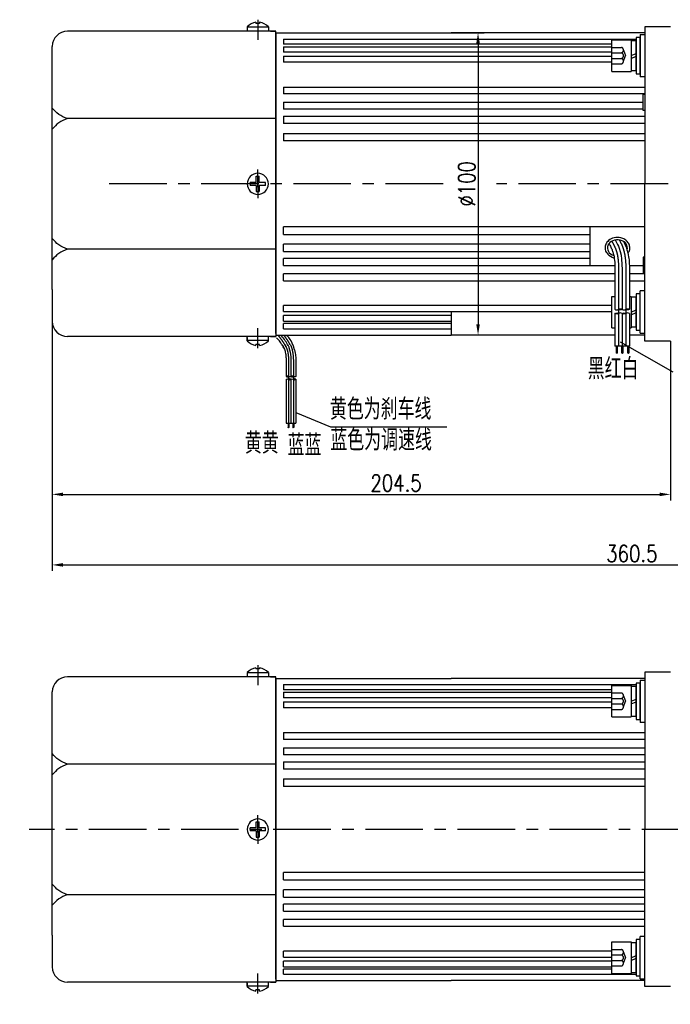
# Model space of a CAD drawing. Header units: inches. Extents: x 331 to 12887, y -474 to 4488.
# Tile 44 of 122: x 5969 to 6185, y -160 to 166. Entities that reach past the tile are written whole.
import ezdxf

# ---------------------------------------------------------------- set-up
doc = ezdxf.new("R2010")
doc.units = ezdxf.units.IN
doc.header["$LTSCALE"] = 10
doc.header["$MEASUREMENT"] = 0
doc.linetypes.add('CENTER', pattern=[10.16, 6.35, -1.27, 1.27, -1.27])
doc.linetypes.add('HIDDEN', pattern=[1.905, 1.27, -0.635])
for name, color, linetype in [('1轮廓实线层', 7, 'Continuous'), ('2细线层', 4, 'Continuous'), ('3中心线层', 1, 'CENTER'), ('4虚线层', 6, 'HIDDEN'), ('5剖面线层', 2, 'Continuous'), ('6文字层', 3, 'Continuous'), ('7标注层', 4, 'Continuous')]:
    doc.layers.add(name, color=color, linetype=linetype)
doc.styles.add('PC_TEXTSTYLE', font='isocp.shx', dxfattribs={"width": 0.8, "bigfont": 'HZFS.SHX'})
doc.styles.add('TH_GBDIM', font='romans.shx', dxfattribs={"width": 0.8, "bigfont": 'gbcbig.shx'})
doc.dimstyles.new('TH_GBDIM', dxfattribs={"dimtxt": 3.5, "dimasz": 2.5, "dimexe": 2, "dimexo": 0, "dimgap": 1, "dimtad": 1, "dimdec": 4, "dimdsep": 46, "dimtxsty": 'TH_GBDIM', "dimcen": 0.09, "dimclrd": 4, "dimclre": 4, "dimclrt": 3, "dimadec": 0, "dimazin": 0, "dimtfac": 1, "dimtdec": 4, "dimtmove": 0, "dimatfit": 3, "dimfxl": 1, "dimtzin": 0, "dimarcsym": 0})
doc.dimstyles.new('线性标注', dxfattribs={"dimtxt": 2.5, "dimasz": 3, "dimexe": 2, "dimexo": 0, "dimgap": 1, "dimtad": 1, "dimtih": 1, "dimtoh": 1, "dimdsep": 46, "dimtxsty": 'PC_TEXTSTYLE', "dimcen": 0.09, "dimclrt": 3, "dimadec": 0, "dimazin": 0, "dimtfac": 0.7, "dimtix": 1, "dimtmove": 0, "dimatfit": 0, "dimfxl": 1, "dimtzin": 0, "dimarcsym": 0})
doc.dimstyles.new('角度标注', dxfattribs={"dimtxt": 3.5, "dimasz": 3, "dimexe": 2, "dimexo": 0, "dimgap": 1, "dimtad": 1, "dimtih": 1, "dimtoh": 1, "dimdsep": 46, "dimtxsty": 'PC_TEXTSTYLE', "dimsah": 1, "dimcen": 0.09, "dimclrd": 4, "dimclrt": 3, "dimadec": 0, "dimazin": 0, "dimtfac": 0.7, "dimtmove": 0, "dimatfit": 0, "dimfxl": 1, "dimtzin": 0, "dimarcsym": 0})
pattern_1 = [(45, (5981.8042, -129.1706), (1.796051, -1.796051), [])]
pattern_2 = [(45, (5979.4042, -129.1706), (1.796051, -1.796051), [])]

# ---------------------------------------------------------------- blocks, each defined once
blk = doc.blocks.new('*D283')
at = {"layer": '7标注层', "color": 0, "lineweight": -2, "transparency": 16777216}
for p, q in [((6352.77, -101.89), (6370.59, -101.89)), ((6336.39, -149.5), (6346.62, -159.74))]:
    blk.add_line(p, q, dxfattribs=at)
at = {"layer": '7标注层', "color": 4, "lineweight": -2, "transparency": 16777216}
for start, end in [(340.385, 357.4873), (317.5127, 334.5535)]:
    blk.add_arc((6288.77, -101.89), 79.81, start, end, dxfattribs=at)
at = {"layer": '7标注层', "color": 4, "transparency": 16777216}
for points in [[(6367.93, -105.37), (6369.09, -105.4), (6368.59, -101.89)], [(6348.05, -156.2), (6347.21, -155.39), (6345.21, -158.33)]]:
    blk.add_solid(points, dxfattribs=at)
at = {"layer": 'Defpoints', "color": 0, "transparency": 16777216}
for p in [(5969.5, -101.89), (6288.77, -101.89), (6352.77, -101.89), (6357.89, -141.8), (6336.39, -149.5)]:
    blk.add_point(p, dxfattribs=at)
at = {"layer": '7标注层', "color": 3, "transparency": 16777216, "insert": (6362.51, -132.43), "char_height": 5.5, "attachment_point": 5, "style": 'TH_GBDIM'}
blk.add_mtext('45°', dxfattribs=at)
blk = doc.blocks.new('*D284')
at = {"layer": '7标注层', "color": 0, "lineweight": -2, "transparency": 16777216}
for p, q in [((6340.77, 87.21), (6340.77, -16.36)), ((5980.27, 76.71), (5980.27, -16.36)), ((5983.77, -14.36), (6337.27, -14.36))]:
    blk.add_line(p, q, dxfattribs=at)
at = {"layer": '7标注层', "color": 0, "transparency": 16777216}
for points in [[(5983.77, -13.77), (5983.77, -14.94), (5980.27, -14.36)], [(6337.27, -13.77), (6337.27, -14.94), (6340.77, -14.36)]]:
    blk.add_solid(points, dxfattribs=at)
at = {"layer": 'Defpoints', "color": 0, "transparency": 16777216}
for p in [(6340.77, 87.21), (5980.27, 76.71), (6340.77, -14.36)]:
    blk.add_point(p, dxfattribs=at)
at = {"layer": '7标注层', "color": 3, "transparency": 16777216, "insert": (6172.02, -10.61), "char_height": 5.5, "attachment_point": 5, "style": 'TH_GBDIM'}
blk.add_mtext('360.5', dxfattribs=at)
blk = doc.blocks.new('*D285')
at = {"layer": '7标注层', "color": 0, "lineweight": -2, "transparency": 16777216}
for p, q in [((5980.27, 76.71), (5980.27, 6.98)), ((6184.77, 59.71), (6184.77, 6.98)), ((5983.77, 8.98), (6181.27, 8.98))]:
    blk.add_line(p, q, dxfattribs=at)
at = {"layer": '7标注层', "color": 0, "transparency": 16777216}
for points in [[(5983.77, 9.56), (5983.77, 8.4), (5980.27, 8.98)], [(6181.27, 9.56), (6181.27, 8.4), (6184.77, 8.98)]]:
    blk.add_solid(points, dxfattribs=at)
at = {"layer": 'Defpoints', "color": 0, "transparency": 16777216}
for p in [(5980.27, 76.71), (6184.77, 59.71), (6184.77, 8.98)]:
    blk.add_point(p, dxfattribs=at)
at = {"layer": '7标注层', "color": 3, "transparency": 16777216, "insert": (6094.02, 12.73), "char_height": 5.5, "attachment_point": 5, "style": 'TH_GBDIM'}
blk.add_mtext('204.5', dxfattribs=at)
blk = doc.blocks.new('*D286')
at = {"layer": '7标注层', "color": 4, "lineweight": -2, "transparency": 16777216}
for p, q in [((6112.27, 161.71), (6123.13, 161.71)), ((6121.13, 158.21), (6121.13, 65.21)), ((6112.27, 61.71), (6123.13, 61.71))]:
    blk.add_line(p, q, dxfattribs=at)
at = {"layer": '7标注层', "color": 4, "transparency": 16777216}
for points in [[(6120.55, 158.21), (6121.72, 158.21), (6121.13, 161.71)], [(6120.55, 65.21), (6121.72, 65.21), (6121.13, 61.71)]]:
    blk.add_solid(points, dxfattribs=at)
at = {"layer": 'Defpoints', "color": 0, "transparency": 16777216}
for p in [(6112.27, 161.71), (6112.27, 61.71), (6121.13, 61.71)]:
    blk.add_point(p, dxfattribs=at)
at = {"layer": '7标注层', "color": 3, "transparency": 16777216, "insert": (6117.38, 111.71), "char_height": 5.5, "attachment_point": 5, "rotation": 90, "style": 'TH_GBDIM'}
blk.add_mtext('%%C100', dxfattribs=at)

msp = doc.modelspace()

# ---------------------------------------------------------------- hatches: boundary and pattern name
at = {"layer": '5剖面线层'}
h = msp.add_hatch(dxfattribs=at)
h.set_pattern_fill('ANSI31', color=256, scale=0.8, angle=90, style=0)
h.set_pattern_definition(pattern_2)
edge = h.paths.add_edge_path()
edge.add_spline(control_points=[(6167.63143, 68.80689), (6167.43143, 68.70689), (6167.03143, 68.50689), (6166.63143, 68.70689), (6166.43143, 68.80689)], knot_values=[0, 0, 0, 0, 0.632455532, 1.264911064, 1.264911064, 1.264911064, 1.264911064], degree=3, periodic=0)
edge.add_spline(control_points=[(6166.43143, 68.80689), (6166.63143, 68.90689), (6167.03143, 69.10689), (6167.43143, 68.90689), (6167.63143, 68.80689)], knot_values=[0, 0, 0, 0, 0.632455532, 1.264911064, 1.264911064, 1.264911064, 1.264911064], degree=3, periodic=0)
h = msp.add_hatch(dxfattribs=at)
h.set_pattern_fill('ANSI31', color=256, scale=0.8, angle=90, style=0)
h.set_pattern_definition(pattern_2)
edge = h.paths.add_edge_path()
edge.add_spline(control_points=[(6167.63143, 70.20689), (6167.83143, 70.30689), (6168.23143, 70.50689), (6168.63143, 70.30689), (6168.83143, 70.20689)], knot_values=[0, 0, 0, 0, 0.632455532, 1.264911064, 1.264911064, 1.264911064, 1.264911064], degree=3, periodic=0)
edge.add_spline(control_points=[(6168.83143, 70.20689), (6168.63143, 70.10689), (6168.23143, 69.90689), (6167.83143, 70.10689), (6167.63143, 70.20689)], knot_values=[0, 0, 0, 0, 0.632455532, 1.264911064, 1.264911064, 1.264911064, 1.264911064], degree=3, periodic=0)
h = msp.add_hatch(dxfattribs=at)
h.set_pattern_fill('ANSI31', color=256, scale=0.8, angle=90, style=0)
h.set_pattern_definition(pattern_1)
edge = h.paths.add_edge_path()
edge.add_spline(control_points=[(6170.03143, 68.80689), (6169.83143, 68.70689), (6169.43143, 68.50689), (6169.03143, 68.70689), (6168.83143, 68.80689)], knot_values=[0, 0, 0, 0, 0.632455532, 1.264911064, 1.264911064, 1.264911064, 1.264911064], degree=3, periodic=0)
edge.add_spline(control_points=[(6168.83143, 68.80689), (6169.03143, 68.90689), (6169.43143, 69.10689), (6169.83143, 68.90689), (6170.03143, 68.80689)], knot_values=[0, 0, 0, 0, 0.632455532, 1.264911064, 1.264911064, 1.264911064, 1.264911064], degree=3, periodic=0)
h = msp.add_hatch(dxfattribs=at)
h.set_pattern_fill('ANSI31', color=256, scale=0.8, angle=90, style=0)
h.set_pattern_definition(pattern_1)
edge = h.paths.add_edge_path()
edge.add_spline(control_points=[(6170.03143, 70.20689), (6170.23143, 70.30689), (6170.63143, 70.50689), (6171.03143, 70.30689), (6171.23143, 70.20689)], knot_values=[0, 0, 0, 0, 0.632455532, 1.264911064, 1.264911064, 1.264911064, 1.264911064], degree=3, periodic=0)
edge.add_spline(control_points=[(6171.23143, 70.20689), (6171.03143, 70.10689), (6170.63143, 69.90689), (6170.23143, 70.10689), (6170.03143, 70.20689)], knot_values=[0, 0, 0, 0, 0.632455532, 1.264911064, 1.264911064, 1.264911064, 1.264911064], degree=3, periodic=0)
h = msp.add_hatch(dxfattribs=at)
h.set_pattern_fill('ANSI31', color=256, scale=0.533333, angle=90, style=0)
h.set_pattern_definition([(45, (5934.5595, -84.935), (1.197366, -1.197366), [])])
edge = h.paths.add_edge_path()
edge.add_spline(control_points=[(6058.4442, 47.98319), (6058.31087, 48.04986), (6058.0442, 48.18319), (6057.77753, 48.04986), (6057.6442, 47.98319)], knot_values=[0, 0, 0, 0, 0.4216366, 0.843273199, 0.843273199, 0.843273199, 0.843273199], degree=3, periodic=0)
edge.add_spline(control_points=[(6057.6442, 47.98319), (6057.77753, 47.91652), (6058.0442, 47.78319), (6058.31087, 47.91652), (6058.4442, 47.98319)], knot_values=[0, 0, 0, 0, 0.4216366, 0.843273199, 0.843273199, 0.843273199, 0.843273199], degree=3, periodic=0)
h = msp.add_hatch(dxfattribs=at)
h.set_pattern_fill('ANSI31', color=256, scale=0.533333, angle=90, style=0)
h.set_pattern_definition([(45, (5932.9595, -84.935), (1.197366, -1.197366), [])])
edge = h.paths.add_edge_path()
edge.add_spline(control_points=[(6060.0442, 47.04986), (6060.17753, 46.98319), (6060.4442, 46.84986), (6060.71086, 46.98319), (6060.8442, 47.04986)], knot_values=[0, 0, 0, 0, 0.4216366, 0.843273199, 0.843273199, 0.843273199, 0.843273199], degree=3, periodic=0)
edge.add_spline(control_points=[(6060.8442, 47.04986), (6060.71086, 47.11652), (6060.4442, 47.24986), (6060.17753, 47.11652), (6060.0442, 47.04986)], knot_values=[0, 0, 0, 0, 0.4216366, 0.843273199, 0.843273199, 0.843273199, 0.843273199], degree=3, periodic=0)

# ---------------------------------------------------------------- linework, layer by layer
for p, q in [((6044.77203, 163.64433), (6044.77203, 162.20899)), ((6051.77203, 163.54993), (6044.77203, 163.54993)), ((6047.67203, 165.23719), (6047.67203, 164.80899)), ((6048.87203, 164.80899), (6047.67203, 164.80899)), ((6048.87203, 165.23719), (6048.87203, 164.80899)), ((6051.77203, 163.64433), (6051.77203, 162.20899)), ((6054.27203, 162.20899), (5985.27203, 162.20899)), ((6052.52203, 162.20899), (6054.27203, 162.20899)), ((6054.27203, 161.20899), (6054.27203, 162.20899)), ((6054.27203, 161.20899), (6054.27203, 111.70899)), ((5980.27203, 146.70899), (5980.27203, 157.20899)), ((5980.27203, 76.70899), (5980.27203, 146.70899)), ((6054.27203, 133.29023), (5985.27203, 133.29023)), ((6054.27203, 62.20899), (6054.27203, 111.70899)), ((6054.27203, 90.12775), (5985.27203, 90.12775)), ((5980.27203, 76.70899), (5980.27203, 66.20899)), ((6054.27203, 62.20899), (6054.27203, 61.20899)), ((6042.96042, 61.20899), (5985.27203, 61.20899)), ((6054.27203, 61.20899), (6042.96042, 61.20899)), ((6044.77203, 59.77364), (6044.77203, 61.20899)), ((6051.77203, 59.86805), (6044.77203, 59.86805)), ((6044.77204, 60.90624), (6044.77204, 59.77364)), ((6051.77203, 59.77364), (6051.77203, 61.20899)), ((6052.52203, 61.20899), (6054.27203, 61.20899)), ((6052.52203, 61.20899), (6054.27203, 61.20899)), ((6048.87203, 58.60899), (6047.67203, 58.60899)), ((6047.67203, 58.18079), (6047.67203, 58.60899)), ((6048.87203, 58.18079), (6048.87203, 58.60899)), ((6047.67203, -48.36024), (6047.67203, -48.78843)), ((6048.87203, -48.78843), (6047.67203, -48.78843)), ((6048.87203, -48.36024), (6048.87203, -48.78843)), ((6054.27203, -51.38843), (5985.27203, -51.38843)), ((6044.77203, -49.95309), (6044.77203, -51.38843)), ((6051.77203, -50.04749), (6044.77203, -50.04749)), ((6051.77203, -49.95309), (6051.77203, -51.38843)), ((6052.52203, -51.38843), (6054.27203, -51.38843)), ((6054.27203, -52.38843), (6054.27203, -51.38843)), ((6054.27203, -52.38843), (6054.27203, -101.88843)), ((5980.27203, -66.88843), (5980.27203, -56.38843)), ((5980.27203, -136.88843), (5980.27203, -66.88843)), ((6054.27203, -80.30719), (5985.27203, -80.30719)), ((6054.27203, -151.38843), (6054.27203, -101.88843)), ((6054.27203, -123.46967), (5985.27203, -123.46967)), ((5980.27203, -136.88843), (5980.27203, -147.38843)), ((6042.96041, -152.38843), (5985.27203, -152.38843)), ((6054.27203, -152.38843), (6042.96041, -152.38843)), ((6044.77203, -153.82378), (6044.77203, -152.38843)), ((6044.77203, -152.69119), (6044.77203, -153.82378)), ((6051.77203, -153.82378), (6051.77203, -152.38843)), ((6052.52203, -152.38843), (6054.27203, -152.38843)), ((6052.52203, -152.38843), (6054.27203, -152.38843)), ((6054.27203, -151.38843), (6054.27203, -152.38843)), ((6051.77203, -153.72937), (6044.77203, -153.72937)), ((6048.87203, -154.98843), (6047.67203, -154.98843)), ((6047.67203, -155.41663), (6047.67203, -154.98843)), ((6048.87203, -155.41663), (6048.87203, -154.98843))]:
    msp.add_line(p, q)
for centre, radius, start, end in [((6049.23193, 158.96084), 6.46728, 103.957243, 133.5991462), ((6047.31214, 158.96084), 6.46728, 46.4008538, 76.042757), ((5985.27203, 157.20899), 5, 90, 180), ((5985.27203, 66.20899), 5, 180, 270), ((6049.23193, 64.45713), 6.46728, 226.4008538, 256.042757), ((6047.31214, 64.45713), 6.46728, 283.957243, 313.5991462), ((6049.23192, -54.63658), 6.46728, 103.957243, 133.5991462), ((6047.31214, -54.63658), 6.46728, 46.4008538, 76.042757), ((5985.27203, -56.38843), 5, 90, 180), ((5985.27203, -147.38843), 5, 180, 270), ((6049.23192, -149.14029), 6.46728, 226.4008538, 256.042757), ((6047.31214, -149.14029), 6.46728, 283.957243, 313.5991462)]:
    msp.add_arc(centre, radius, start, end)
msp.add_ellipse((6167.24173, 90.50574), major_axis=(3.30632, 0), ratio=0.821066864, start_param=-0.242446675, end_param=4.339955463)
for points in [[(5985.27203, 133.29023), (5982.41689, 134.70584), (5980.27203, 136.79542)], [(5985.27203, 133.29023), (5982.41689, 131.87463), (5980.27203, 129.78504)], [(5985.27203, 90.12775), (5982.41689, 91.54335), (5980.27203, 93.63294)], [(5985.27203, 90.12775), (5982.41689, 88.71214), (5980.27203, 86.62255)], [(5985.27203, -80.30719), (5982.41688, -78.89159), (5980.27203, -76.802)], [(5985.27203, -80.30719), (5982.41688, -81.72279), (5980.27203, -83.81238)], [(5985.27203, -123.46967), (5982.41688, -122.05407), (5980.27203, -119.96448)], [(5985.27203, -123.46967), (5982.41688, -124.88528), (5980.27203, -126.97487)]]:
    msp.add_spline(points, degree=3)
msp.add_open_spline([(6170.71712, 88.82609), (6171.09782, 89.27427), (6171.18214, 89.48817), (6171.36306, 90.15729), (6171.38056, 90.63181), (6171.20299, 91.54324), (6171.00905, 91.97858), (6170.45733, 92.74172), (6170.10057, 93.07004), (6169.28418, 93.58815), (6168.82456, 93.77834), (6167.64017, 94.05897), (6166.89048, 94.06255), (6165.48115, 93.74335), (6164.82147, 93.42019), (6163.91936, 92.62759), (6163.61236, 92.22319), (6163.23088, 91.37477), (6163.13541, 90.94063), (6163.13541, 90.50574), (6163.13541, 90.20075), (6163.18194, 89.89589), (6163.38582, 89.23486), (6164.21278, 87.8749), (6166.19322, 87.09568)], degree=3, knots=[2.737905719, 2.737905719, 2.737905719, 2.737905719, 2.923131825, 2.923131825, 3.300211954, 3.300211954, 3.677292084, 3.677292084, 4.054372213, 4.054372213, 4.431452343, 4.431452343, 4.981541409, 4.981541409, 5.531630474, 5.531630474, 5.929523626, 5.929523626, 6.283185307, 6.283185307, 6.283185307, 6.53120978, 6.53120978, 6.843963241, 6.843963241, 6.843963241, 6.843963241])
at = {"layer": '1轮廓实线层'}
for p, q in [((6176.27203, 163.70899), (6176.27203, 153.70899)), ((6184.77203, 163.70899), (6176.27203, 163.70899)), ((6054.27203, 111.70899), (6054.27203, 161.70899)), ((6054.27203, 161.70899), (6112.27203, 161.70899)), ((6054.27203, 161.70899), (6054.27203, 61.70899)), ((6056.77203, 159.63801), (6173.49203, 159.63801)), ((6056.77203, 159.63801), (6056.77203, 157.9255)), ((6176.27203, 161.70899), (6112.27203, 161.70899)), ((6174.77203, 160.1354), (6173.49203, 160.1354)), ((6173.49203, 160.1354), (6173.49203, 157.4954)), ((6174.77203, 161.1354), (6174.77203, 147.1354)), ((6174.77203, 161.1354), (6176.27203, 161.1354)), ((6174.77203, 157.4954), (6174.77203, 160.1354)), ((6165.41203, 157.9255), (6056.77203, 157.9255)), ((6056.77203, 157.10637), (6165.41203, 157.10637)), ((6056.77203, 157.10637), (6056.77203, 155.25578)), ((6165.41203, 148.9354), (6165.41203, 159.3354)), ((6165.41203, 159.3354), (6171.81203, 159.3354)), ((6171.81203, 159.3354), (6171.81203, 148.9354)), ((6171.81203, 159.0554), (6171.81203, 149.2154)), ((6173.49203, 159.0554), (6171.81203, 159.0554)), ((6173.49203, 149.2154), (6173.49203, 159.0554)), ((6173.49203, 157.4954), (6173.49203, 150.7754)), ((6174.77203, 150.7754), (6174.77203, 157.4954)), ((6165.41203, 155.25578), (6056.77203, 155.25578)), ((6056.77203, 153.91659), (6165.41203, 153.91659)), ((6056.77203, 153.91659), (6056.77203, 151.93688)), ((6171.81203, 154.1354), (6173.49203, 154.85916)), ((6171.81203, 153.23069), (6173.49203, 153.95445)), ((6176.27203, 153.70899), (6176.27203, 111.70899)), ((6165.41203, 151.93688), (6056.77203, 151.93688)), ((6173.49203, 150.7754), (6173.49203, 148.1354)), ((6174.77203, 148.1354), (6174.77203, 150.7754)), ((6165.41203, 148.9354), (6171.81203, 148.9354)), ((6171.81203, 149.2154), (6173.49203, 149.2154)), ((6173.49203, 148.1354), (6174.77203, 148.1354)), ((6176.27203, 147.1354), (6174.77203, 147.1354)), ((6056.77203, 143.74206), (6176.27203, 143.74206)), ((6056.77203, 143.74206), (6056.77203, 141.49751)), ((6176.27203, 141.49751), (6056.77203, 141.49751)), ((6175.77203, 141.40899), (6176.27203, 141.40899)), ((6175.77203, 136.00899), (6175.77203, 141.40899)), ((6056.77203, 138.71089), (6175.77144, 138.71089)), ((6056.77203, 138.71089), (6056.77203, 136.38147)), ((6175.77203, 136.38147), (6056.77203, 136.38147)), ((6056.77203, 134.0899), (6176.27203, 134.0899)), ((6056.77203, 134.0899), (6056.77203, 131.7005)), ((6176.27203, 136.00899), (6175.77203, 136.00899)), ((6176.27203, 131.7005), (6056.77203, 131.7005)), ((6056.77203, 128.40984), (6176.27203, 128.40984)), ((6056.77203, 128.40984), (6056.77203, 125.96628)), ((6176.27203, 125.96628), (6056.77203, 125.96628)), ((6047.77203, 112.20899), (6047.77203, 114.20899)), ((6047.77203, 114.20899), (6048.77203, 114.20899)), ((6048.77203, 112.20899), (6048.77203, 114.20899)), ((6047.77203, 112.20899), (6045.77203, 112.20899)), ((6045.77203, 111.70899), (6045.77203, 112.20899)), ((6045.77203, 111.70899), (6045.77203, 111.20899)), ((6047.77203, 111.20899), (6045.77203, 111.20899)), ((6047.77203, 111.20899), (6047.77203, 109.20899)), ((6050.77203, 112.20899), (6048.77203, 112.20899)), ((6050.77203, 111.20899), (6048.77203, 111.20899)), ((6048.77203, 111.20899), (6048.77203, 109.20899)), ((6050.77203, 111.20899), (6050.77203, 112.20899)), ((6054.27203, 111.70899), (6054.27203, 61.70899)), ((6176.27203, 69.70899), (6176.27203, 111.70899)), ((6047.77203, 109.20899), (6048.77203, 109.20899)), ((6056.77203, 95.00814), (6056.77203, 97.4517)), ((6176.27203, 97.4517), (6056.77203, 97.4517)), ((6056.77203, 95.00814), (6158.27203, 95.00814)), ((6158.27203, 90.0498), (6158.27203, 97.4517)), ((6056.77203, 89.32808), (6056.77203, 91.71748)), ((6158.27203, 91.71748), (6056.77203, 91.71748)), ((6056.77203, 89.32808), (6158.27203, 89.32808)), ((6158.27203, 84.70709), (6158.27203, 90.0498)), ((6056.77203, 84.70709), (6056.77203, 87.03651)), ((6158.27203, 87.03651), (6056.77203, 87.03651)), ((6056.77203, 84.70709), (6166.40357, 84.70709)), ((6171.20798, 84.70709), (6175.77144, 84.70709)), ((6176.27203, 87.40899), (6175.77203, 87.40899)), ((6175.77203, 87.40899), (6175.77203, 82.00899)), ((6056.77203, 79.67592), (6056.77203, 81.92047)), ((6166.4398, 81.92047), (6056.77203, 81.92047)), ((6176.27203, 81.92047), (6171.23819, 81.92047)), ((6175.77203, 82.00899), (6176.27203, 82.00899)), ((6056.77203, 79.67592), (6166.43587, 79.67592)), ((6171.23228, 79.67592), (6176.27203, 79.67592)), ((6166.43143, 75.16391), (6166.43143, 70.20689)), ((6168.83143, 75.16391), (6168.83143, 70.20689)), ((6171.23143, 75.16391), (6171.23143, 70.20689)), ((6174.77203, 75.28258), (6173.49203, 75.28258)), ((6173.49203, 75.28258), (6173.49203, 72.64258)), ((6176.27203, 76.28258), (6174.77203, 76.28258)), ((6174.77203, 62.28258), (6174.77203, 76.28258)), ((6174.77203, 72.64258), (6174.77203, 75.28258)), ((6165.41203, 64.08258), (6165.41203, 74.48258)), ((6165.41203, 74.48258), (6166.43143, 74.48258)), ((6171.23143, 74.48258), (6171.81203, 74.48258)), ((6171.81203, 74.48258), (6171.81203, 64.08258)), ((6171.81203, 74.20258), (6171.81203, 64.36258)), ((6173.49203, 74.20258), (6171.81203, 74.20258)), ((6173.49203, 64.36258), (6173.49203, 74.20258)), ((6173.49203, 72.64258), (6173.49203, 65.92258)), ((6174.77203, 65.92258), (6174.77203, 72.64258)), ((6056.77203, 69.50139), (6056.77203, 71.4811)), ((6165.41203, 71.4811), (6056.77203, 71.4811)), ((6056.77203, 69.50139), (6165.41203, 69.50139)), ((6112.27203, 69.50139), (6112.27203, 61.70899)), ((6166.43143, 68.80689), (6166.43143, 57.99523)), ((6168.83143, 68.80689), (6168.83143, 57.99523)), ((6171.23143, 68.80689), (6171.23143, 57.99523)), ((6171.81203, 69.28258), (6173.49203, 70.00635)), ((6171.81203, 68.37787), (6173.49203, 69.10164)), ((6176.27203, 59.70899), (6176.27203, 69.70899)), ((6056.77203, 66.31161), (6056.77203, 68.1622)), ((6112.27203, 68.1622), (6056.77203, 68.1622)), ((6056.77203, 66.31161), (6112.27203, 66.31161)), ((6056.77203, 63.77997), (6056.77203, 65.49248)), ((6112.27203, 65.49248), (6056.77203, 65.49248)), ((6173.49203, 65.92258), (6173.49203, 63.28258)), ((6174.77203, 63.28258), (6174.77203, 65.92258)), ((6056.77203, 63.77997), (6112.27203, 63.77997)), ((6165.41203, 64.08258), (6166.43143, 64.08258)), ((6171.23143, 64.08258), (6171.81203, 64.08258)), ((6171.81203, 64.36258), (6173.49203, 64.36258)), ((6173.49203, 63.28258), (6174.77203, 63.28258)), ((6174.77203, 62.28258), (6176.27203, 62.28258)), ((6054.27203, 61.70899), (6112.27203, 61.70899)), ((6166.43143, 61.70899), (6112.27203, 61.70899)), ((6176.27203, 61.70899), (6171.23143, 61.70899)), ((6184.77203, 59.70899), (6176.27203, 59.70899)), ((6171.23143, 57.99523), (6166.43143, 57.99523)), ((6166.79093, 57.99523), (6166.79093, 55.73074)), ((6167.19093, 57.99523), (6167.19093, 55.73074)), ((6168.64253, 57.99523), (6168.64253, 55.73074)), ((6169.07554, 57.99523), (6169.07554, 55.73074)), ((6170.57948, 57.99523), (6170.57948, 55.73074)), ((6170.97948, 57.99523), (6170.97948, 55.73074)), ((6057.6442, 51.28787), (6057.6442, 47.98319)), ((6059.2442, 51.28787), (6059.2442, 47.98319)), ((6060.8442, 51.28787), (6060.8442, 47.98319)), ((6057.6442, 47.04986), (6057.6442, 32.56508)), ((6059.2442, 47.04986), (6059.2442, 32.56508)), ((6060.8442, 47.04986), (6060.8442, 32.56508)), ((6057.6442, 32.56508), (6060.8442, 32.56508)), ((6058.29671, 32.56508), (6058.29671, 31.05542)), ((6058.56337, 32.56508), (6058.56337, 31.05542)), ((6059.9146, 32.56508), (6059.9146, 31.05542)), ((6060.18126, 32.56508), (6060.18126, 31.05542)), ((6054.27203, -101.88843), (6054.27203, -51.88843)), ((6054.27203, -51.88843), (6112.27203, -51.88843)), ((6054.27203, -51.88843), (6054.27203, -151.88843)), ((6176.27203, -51.88843), (6112.27203, -51.88843)), ((6176.27203, -49.88843), (6176.27203, -59.88843)), ((6184.77203, -49.88843), (6176.27203, -49.88843)), ((6056.77203, -53.95941), (6173.49203, -53.95941)), ((6056.77203, -53.95941), (6056.77203, -55.67192)), ((6165.41203, -64.66203), (6165.41203, -54.26203)), ((6165.41203, -54.26203), (6171.81203, -54.26203)), ((6171.81203, -54.26203), (6171.81203, -64.66203)), ((6171.81203, -54.54203), (6171.81203, -64.38203)), ((6173.49203, -54.54203), (6171.81203, -54.54203)), ((6174.77203, -53.46203), (6173.49203, -53.46203)), ((6173.49203, -53.46203), (6173.49203, -56.10203)), ((6173.49203, -64.38203), (6173.49203, -54.54203)), ((6174.77203, -52.46203), (6174.77203, -66.46203)), ((6174.77203, -52.46203), (6176.27203, -52.46203)), ((6174.77203, -56.10203), (6174.77203, -53.46203)), ((6165.41203, -55.67192), (6056.77203, -55.67192)), ((6056.77203, -56.49105), (6165.41203, -56.49105)), ((6056.77203, -56.49105), (6056.77203, -58.34164)), ((6165.41203, -58.34164), (6056.77203, -58.34164)), ((6173.49203, -56.10203), (6173.49203, -62.82203)), ((6174.77203, -62.82203), (6174.77203, -56.10203)), ((6056.77203, -59.68083), (6165.41203, -59.68083)), ((6056.77203, -59.68083), (6056.77203, -61.66054)), ((6165.41203, -61.66054), (6056.77203, -61.66054)), ((6171.81203, -59.46203), (6173.49203, -58.73826)), ((6171.81203, -60.36673), (6173.49203, -59.64297)), ((6176.27203, -59.88843), (6176.27203, -101.88843)), ((6165.41203, -64.66203), (6171.81203, -64.66203)), ((6171.81203, -64.38203), (6173.49203, -64.38203)), ((6173.49203, -62.82203), (6173.49203, -65.46203)), ((6174.77203, -65.46203), (6174.77203, -62.82203)), ((6173.49203, -65.46203), (6174.77203, -65.46203)), ((6176.27203, -66.46203), (6174.77203, -66.46203)), ((6056.77203, -69.85536), (6176.27203, -69.85536)), ((6056.77203, -69.85536), (6056.77203, -72.09991)), ((6176.27203, -72.09991), (6056.77203, -72.09991)), ((6056.77203, -74.88653), (6176.27203, -74.88653)), ((6056.77203, -74.88653), (6056.77203, -77.21595)), ((6176.27203, -77.21595), (6056.77203, -77.21595)), ((6056.77203, -79.50752), (6176.27203, -79.50752)), ((6056.77203, -79.50752), (6056.77203, -81.89692)), ((6176.27203, -81.89692), (6056.77203, -81.89692)), ((6056.77203, -85.18758), (6176.27203, -85.18758)), ((6056.77203, -85.18758), (6056.77203, -87.63114)), ((6176.27203, -87.63114), (6056.77203, -87.63114)), ((6047.77203, -101.38843), (6047.77203, -99.38843)), ((6047.77203, -99.38843), (6048.77203, -99.38843)), ((6048.77203, -101.38843), (6048.77203, -99.38843)), ((6047.77203, -101.38843), (6045.77203, -101.38843)), ((6045.77203, -101.88843), (6045.77203, -101.38843)), ((6045.77203, -101.88843), (6045.77203, -102.38843)), ((6047.77203, -102.38843), (6045.77203, -102.38843)), ((6047.77203, -102.38843), (6047.77203, -104.38843)), ((6050.77203, -101.38843), (6048.77203, -101.38843)), ((6050.77203, -102.38843), (6048.77203, -102.38843)), ((6048.77203, -102.38843), (6048.77203, -104.38843)), ((6050.77203, -102.38843), (6050.77203, -101.38843)), ((6054.27203, -101.88843), (6054.27203, -151.88843)), ((6176.27203, -143.88843), (6176.27203, -101.88843)), ((6047.77203, -104.38843), (6048.77203, -104.38843)), ((6056.77203, -118.58928), (6056.77203, -116.14573)), ((6176.27203, -116.14573), (6056.77203, -116.14573)), ((6056.77203, -118.58928), (6176.27203, -118.58928)), ((6056.77203, -124.26935), (6056.77203, -121.87995)), ((6176.27203, -121.87995), (6056.77203, -121.87995)), ((6056.77203, -124.26935), (6176.27203, -124.26935)), ((6056.77203, -128.89034), (6056.77203, -126.56091)), ((6176.27203, -126.56091), (6056.77203, -126.56091)), ((6056.77203, -128.89034), (6176.27203, -128.89034)), ((6171.20798, -128.89034), (6176.27203, -128.89034)), ((6056.77203, -133.92151), (6056.77203, -131.67695)), ((6176.27203, -131.67695), (6056.77203, -131.67695)), ((6176.27203, -131.67695), (6171.23819, -131.67695)), ((6056.77203, -133.92151), (6176.27203, -133.92151)), ((6171.23228, -133.92151), (6176.27203, -133.92151)), ((6165.41203, -149.51484), (6165.41203, -139.11484)), ((6165.41203, -139.11484), (6171.81203, -139.11484)), ((6171.81203, -139.11484), (6171.81203, -149.51484)), ((6171.81203, -139.39484), (6171.81203, -149.23484)), ((6173.49203, -139.39484), (6171.81203, -139.39484)), ((6174.77203, -138.31484), (6173.49203, -138.31484)), ((6173.49203, -138.31484), (6173.49203, -140.95484)), ((6173.49203, -149.23484), (6173.49203, -139.39484)), ((6176.27203, -137.31484), (6174.77203, -137.31484)), ((6174.77203, -151.31484), (6174.77203, -137.31484)), ((6174.77203, -140.95484), (6174.77203, -138.31484)), ((6056.77203, -144.09603), (6056.77203, -142.11632)), ((6165.41203, -142.11632), (6056.77203, -142.11632)), ((6173.49203, -140.95484), (6173.49203, -147.67484)), ((6174.77203, -147.67484), (6174.77203, -140.95484)), ((6056.77203, -144.09603), (6165.41203, -144.09603)), ((6056.77203, -147.28581), (6056.77203, -145.43522)), ((6165.41203, -145.43522), (6056.77203, -145.43522)), ((6171.81203, -144.31484), (6173.49203, -143.59107)), ((6171.81203, -145.21955), (6173.49203, -144.49578)), ((6176.27203, -153.88843), (6176.27203, -143.88843)), ((6056.77203, -147.28581), (6165.41203, -147.28581)), ((6056.77203, -149.81745), (6056.77203, -148.10494)), ((6165.41203, -148.10494), (6056.77203, -148.10494)), ((6056.77203, -149.81745), (6173.49203, -149.81745)), ((6165.41203, -149.51484), (6171.81203, -149.51484)), ((6171.81203, -149.23484), (6173.49203, -149.23484)), ((6173.49203, -147.67484), (6173.49203, -150.31484)), ((6174.77203, -150.31484), (6174.77203, -147.67484)), ((6054.27203, -151.88843), (6112.27203, -151.88843)), ((6176.27203, -151.88843), (6112.27203, -151.88843)), ((6176.27203, -151.88843), (6171.23142, -151.88843)), ((6173.49203, -150.31484), (6174.77203, -150.31484)), ((6174.77203, -151.31484), (6176.27203, -151.31484)), ((6184.77203, -153.88843), (6176.27203, -153.88843))]:
    msp.add_line(p, q, dxfattribs=at)
for centre, start, end in [((6048.27203, 111.70899), 0, 180), ((6048.27203, 111.70899), 180, 0), ((6048.27203, -101.88843), 0, 180), ((6048.27203, -101.88843), 180, 0)]:
    msp.add_arc(centre, 3.5, start, end, dxfattribs=at)
for points, knots in [([(6164.40199, 91.89614), (6164.57224, 91.70094), (6164.65224, 91.56326), (6164.96741, 91.00255), (6165.17822, 90.58336), (6165.50171, 89.83457), (6165.62395, 89.50751), (6165.83933, 88.82471), (6165.93202, 88.47135), (6166.16989, 87.37523), (6166.27448, 86.59607), (6166.40517, 84.95674), (6166.43129, 84.09706), (6166.44371, 82.51797), (6166.43773, 81.81015), (6166.43143, 75.16391)], [5.984187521, 5.984187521, 5.984187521, 5.984187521, 6.666441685, 6.666441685, 8.771804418, 8.771804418, 10.455411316, 10.455411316, 12.139018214, 12.139018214, 15.506232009, 15.506232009, 18.873445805, 18.873445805, 21.488617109, 21.488617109, 21.488617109, 21.488617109]), ([(6166.50857, 93.15287), (6167.15416, 92.02761), (6168.89522, 88.47562), (6168.8594, 84.3159), (6168.83143, 75.16391)], [6.397684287, 6.397684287, 6.397684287, 6.397684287, 9.707911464, 21.488617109, 21.488617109, 21.488617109, 21.488617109]), ([(6169.23078, 92.67426), (6170.62688, 90.21678), (6171.01564, 87.32428), (6171.25625, 84.84436), (6171.24814, 83.08355), (6171.2333, 81.27542), (6171.23232, 81.16152), (6171.23143, 75.16391)], [12.597606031, 12.597606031, 12.597606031, 12.597606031, 14.965411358, 14.965411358, 21.076594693, 21.076594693, 21.488617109, 21.488617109, 21.488617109, 21.488617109]), ([(6056.87277, 57.47965), (6056.6698, 57.88904), (6056.42786, 58.30144), (6055.85509, 59.17699), (6055.51798, 59.64081), (6055.11931, 60.16414), (6054.46617, 60.7245), (6054.46617, 60.7245)], [12.446759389, 12.446759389, 12.446759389, 12.446759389, 15.506232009, 15.506232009, 18.873445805, 18.873445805, 19.244692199, 19.244692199, 19.244692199, 19.244692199]), ([(6060.38967, 56.83714), (6060.03221, 58.46366), (6059.22596, 59.85159), (6058.71232, 60.66695), (6058.40242, 61.11221), (6057.85637, 61.4745)], [12.84393115, 12.84393115, 12.84393115, 12.84393115, 14.965411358, 14.965411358, 17.763055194, 17.763055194, 17.763055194, 17.763055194]), ([(6056.29124, 58.50621), (6056.40474, 58.37607), (6056.45807, 58.28429), (6056.66819, 57.91048), (6056.80873, 57.63102), (6057.02439, 57.13183), (6057.10588, 56.91379), (6057.24947, 56.45859), (6057.31126, 56.22301), (6057.46985, 55.49227), (6057.53957, 54.97283), (6057.6267, 53.87995), (6057.64411, 53.30683), (6057.65239, 52.2541), (6057.6484, 51.78222), (6057.64426, 51.30165)], [5.984187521, 5.984187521, 5.984187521, 5.984187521, 6.666441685, 6.666441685, 8.771804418, 8.771804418, 10.455411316, 10.455411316, 12.139018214, 12.139018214, 15.506232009, 15.506232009, 18.873445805, 18.873445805, 21.488617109, 21.488617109, 21.488617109, 21.488617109]), ([(6058.15176, 58.50621), (6058.32885, 58.15634), (6059.28454, 55.97167), (6059.26284, 53.45272), (6059.2442, 51.28787)], [7.780947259, 7.780947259, 7.780947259, 7.780947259, 9.707911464, 21.488617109, 21.488617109, 21.488617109, 21.488617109]), ([(6060.38967, 56.83714), (6060.62819, 55.97011), (6060.72011, 55.25452), (6060.86074, 53.80502), (6060.85534, 52.63115), (6060.84544, 51.42573), (6060.84479, 51.3498), (6060.84414, 51.27409)], [13.642709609, 13.642709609, 13.642709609, 13.642709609, 14.965411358, 14.965411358, 21.076594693, 21.076594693, 21.488617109, 21.488617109, 21.488617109, 21.488617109])]:
    msp.add_open_spline(points, degree=3, knots=knots, dxfattribs=at)
for points in [[(6166.43143, 70.20689), (6167.03143, 70.00689), (6167.63143, 70.20689)], [(6166.43143, 68.80689), (6167.03143, 69.00689), (6167.63143, 68.80689)], [(6167.63143, 68.80689), (6167.03143, 68.60689), (6166.43143, 68.80689)], [(6167.63143, 70.20689), (6168.23143, 70.40689), (6168.83143, 70.20689)], [(6168.83143, 70.20689), (6168.23143, 70.00689), (6167.63143, 70.20689)], [(6168.83143, 68.80689), (6168.23143, 69.00689), (6167.63143, 68.80689)], [(6168.83143, 70.20689), (6169.43143, 70.00689), (6170.03143, 70.20689)], [(6168.83143, 68.80689), (6169.43143, 69.00689), (6170.03143, 68.80689)], [(6170.03143, 68.80689), (6169.43143, 68.60689), (6168.83143, 68.80689)], [(6170.03143, 70.20689), (6170.63143, 70.40689), (6171.23143, 70.20689)], [(6171.23143, 70.20689), (6170.63143, 70.00689), (6170.03143, 70.20689)], [(6171.23143, 68.80689), (6170.63143, 69.00689), (6170.03143, 68.80689)], [(6058.4442, 47.98319), (6058.0442, 48.11652), (6057.6442, 47.98319)], [(6057.6442, 47.98319), (6058.0442, 47.84986), (6058.4442, 47.98319)], [(6057.6442, 47.04986), (6058.0442, 47.18319), (6058.4442, 47.04986)], [(6059.2442, 47.98319), (6058.8442, 47.84986), (6058.4442, 47.98319)], [(6059.2442, 47.04986), (6058.8442, 47.18319), (6058.4442, 47.04986)], [(6058.4442, 47.04986), (6058.8442, 46.91652), (6059.2442, 47.04986)], [(6060.0442, 47.98319), (6059.6442, 48.11652), (6059.2442, 47.98319)], [(6059.2442, 47.98319), (6059.6442, 47.84986), (6060.0442, 47.98319)], [(6059.2442, 47.04986), (6059.6442, 47.18319), (6060.0442, 47.04986)], [(6060.8442, 47.98319), (6060.4442, 47.84986), (6060.0442, 47.98319)], [(6060.8442, 47.04986), (6060.4442, 47.18319), (6060.0442, 47.04986)], [(6060.0442, 47.04986), (6060.4442, 46.91652), (6060.8442, 47.04986)]]:
    msp.add_spline(points, degree=3, dxfattribs=at)
msp.add_open_spline([(6058.29259, 58.21786), (6057.75981, 59.2852), (6057.04255, 60.28949), (6056.13321, 61.4745)], degree=3, dxfattribs=at)
at = {"layer": '2细线层'}
for points in [[(6166.79093, 55.73074), (6166.98107, 55.77193), (6167.15638, 55.69157), (6167.19093, 55.73074)], [(6168.64253, 55.73074), (6168.86568, 55.77193), (6169.04099, 55.69157), (6169.07554, 55.73074)], [(6170.57948, 55.73074), (6170.76962, 55.77193), (6170.94493, 55.69157), (6170.97948, 55.73074)], [(6058.56337, 31.05542), (6058.43661, 31.08288), (6058.31974, 31.02931), (6058.29671, 31.05542)], [(6060.18126, 31.05542), (6060.0545, 31.08288), (6059.93763, 31.02931), (6059.91459, 31.05542)]]:
    msp.add_spline(points, degree=3, dxfattribs=at)
at = {"layer": '3中心线层'}
for p, q in [((6048.27203, 166.03295), (6048.27203, 159.41207)), ((6048.27203, 110.65609), (6048.27203, 116.4373)), ((6048.27203, 112.76188), (6048.27203, 106.98068)), ((6167.63143, 75.16391), (6167.63143, 70.20689)), ((6170.03143, 75.16391), (6170.03143, 70.20689)), ((6167.63143, 70.20689), (6167.63143, 57.99523)), ((6170.03143, 70.20689), (6170.03143, 57.99523)), ((6048.27203, 57.38503), (6048.27203, 64.00591)), ((6058.4442, 51.28787), (6058.4442, 47.98319)), ((6060.0442, 51.28787), (6060.0442, 47.98319)), ((6058.4442, 47.98319), (6058.4442, 32.56508)), ((6060.0442, 47.98319), (6060.0442, 32.56508)), ((6048.27203, -47.56447), (6048.27203, -54.18535)), ((6048.27203, -102.94133), (6048.27203, -97.16012)), ((6048.27203, -100.83554), (6048.27203, -106.61674)), ((6048.27203, -156.21239), (6048.27203, -149.59151))]:
    msp.add_line(p, q, dxfattribs=at)
at = {"layer": '3中心线层', "ltscale": 0.3}
for p, q in [((6109.56653, 111.70899), (5998.28569, 111.70899)), ((6214.47988, 111.70899), (6127.2749, 111.70898)), ((6316.25905, -101.88843), (5972.6119, -101.88843))]:
    msp.add_line(p, q, dxfattribs=at)
at = {"layer": '3中心线层'}
for points, knots in [([(6165.35648, 92.7359), (6165.68566, 92.18074), (6165.89044, 91.81734), (6166.3672, 90.88614), (6166.61125, 90.32002), (6166.90804, 89.43841), (6166.99544, 89.13881), (6167.15111, 88.52486), (6167.21886, 88.212), (6167.43194, 87.05831), (6167.52423, 86.18388), (6167.62967, 84.38361), (6167.64229, 83.45801), (6167.63991, 82.03952), (6167.63562, 81.56074), (6167.63143, 75.16391)], [5.846938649, 5.846938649, 5.846938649, 5.846938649, 7.531590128, 7.531590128, 10.145881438, 10.145881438, 11.468391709, 11.468391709, 12.79090198, 12.79090198, 16.266982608, 16.266982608, 19.743063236, 19.743063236, 21.488617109, 21.488617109, 21.488617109, 21.488617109]), ([(6167.79878, 93.18164), (6168.40483, 92.1845), (6168.65904, 91.6368), (6168.99846, 90.75571), (6169.10818, 90.43723), (6169.30311, 89.79814), (6169.38921, 89.47642), (6169.6175, 88.5063), (6169.72977, 87.85328), (6169.9883, 85.80591), (6170.0343, 84.40089), (6170.04289, 82.35506), (6170.03694, 81.70378), (6170.03143, 75.16391)], [7.304081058, 7.304081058, 7.304081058, 7.304081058, 9.438937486, 9.438937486, 10.617029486, 10.617029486, 11.795121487, 11.795121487, 14.151305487, 14.151305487, 19.146851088, 19.146851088, 21.488617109, 21.488617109, 21.488617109, 21.488617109]), ([(6057.59516, 57.82364), (6057.56859, 57.87742), (6057.54147, 57.93112), (6057.25407, 58.48828), (6056.94582, 58.98688), (6056.26663, 59.97888), (6055.8955, 60.47194), (6055.35455, 61.16815), (6055.19748, 61.36789), (6055.11346, 61.4745)], [12.420717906, 12.420717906, 12.420717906, 12.420717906, 12.79090198, 12.79090198, 16.266982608, 16.266982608, 19.743063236, 19.743063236, 21.135295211, 21.135295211, 21.135295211, 21.135295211]), ([(6058.96837, 58.50535), (6058.9418, 58.55913), (6058.91468, 58.61283), (6058.62728, 59.16998), (6058.31903, 59.66858), (6057.66064, 60.6302), (6057.31406, 61.09322), (6057.01886, 61.4745)], [12.420717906, 12.420717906, 12.420717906, 12.420717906, 12.79090198, 12.79090198, 16.266982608, 16.266982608, 19.530124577, 19.530124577, 19.530124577, 19.530124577]), ([(6057.23293, 58.53788), (6057.29748, 58.42184), (6057.35392, 58.31621), (6057.60138, 57.83287), (6057.76408, 57.45546), (6057.96194, 56.86772), (6058.02021, 56.66799), (6058.12399, 56.25869), (6058.16915, 56.05012), (6058.31121, 55.28099), (6058.37274, 54.69804), (6058.44303, 53.49786), (6058.45144, 52.88079), (6058.44986, 51.93513), (6058.447, 51.61594), (6058.44423, 51.29476)], [6.798809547, 6.798809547, 6.798809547, 6.798809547, 7.531590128, 7.531590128, 10.145881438, 10.145881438, 11.468391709, 11.468391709, 12.79090198, 12.79090198, 16.266982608, 16.266982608, 19.743063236, 19.743063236, 21.488617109, 21.488617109, 21.488617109, 21.488617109]), ([(6059.03483, 58.50621), (6059.13422, 58.30426), (6059.20722, 58.13098), (6059.35555, 57.74592), (6059.4287, 57.5336), (6059.55865, 57.10754), (6059.61605, 56.89306), (6059.76825, 56.24631), (6059.84309, 55.81097), (6060.01544, 54.44605), (6060.04611, 53.50938), (6060.05184, 52.1455), (6060.04788, 51.71131), (6060.04417, 51.28098)], [8.445262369, 8.445262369, 8.445262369, 8.445262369, 9.438937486, 9.438937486, 10.617029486, 10.617029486, 11.795121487, 11.795121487, 14.151305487, 14.151305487, 19.146851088, 19.146851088, 21.488617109, 21.488617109, 21.488617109, 21.488617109])]:
    msp.add_open_spline(points, degree=3, knots=knots, dxfattribs=at)
at = {"layer": '4虚线层'}
for p, q in [((6165.41203, 156.8794), (6168.61203, 156.8794)), ((6165.41203, 155.05006), (6168.61203, 155.05006)), ((6165.41203, 153.22073), (6168.61203, 153.22073)), ((6169.25203, 155.96473), (6169.93203, 154.1354)), ((6169.25203, 152.30606), (6169.93203, 154.1354)), ((6165.41203, 151.3914), (6168.61203, 151.3914)), ((6165.41203, -56.71803), (6168.61203, -56.71803)), ((6165.41203, -58.54736), (6168.61203, -58.54736)), ((6169.25203, -57.63269), (6169.93203, -59.46203)), ((6165.41203, -60.37669), (6168.61203, -60.37669)), ((6169.25203, -61.29136), (6169.93203, -59.46203)), ((6165.41203, -62.20603), (6168.61203, -62.20603)), ((6165.41203, -141.57084), (6168.61203, -141.57084)), ((6169.25203, -142.48551), (6169.93203, -144.31484)), ((6165.41203, -143.40017), (6168.61203, -143.40017)), ((6165.41203, -145.22951), (6168.61203, -145.22951)), ((6169.25203, -146.14417), (6169.93203, -144.31484)), ((6165.41203, -147.05884), (6168.61203, -147.05884))]:
    msp.add_line(p, q, dxfattribs=at)
for centre in [(6168.27843, 155.96473), (6168.27843, 154.1354), (6168.27843, 152.30606), (6168.27843, -57.63269), (6168.27843, -59.46203), (6168.27843, -61.29136), (6168.27843, -142.48551), (6168.27843, -144.31484), (6168.27843, -146.14417)]:
    msp.add_arc(centre, 0.97361, 290.0383846, 69.9616154, dxfattribs=at)
at = {"layer": '7标注层'}
msp.add_line((6072.28929, 31.31301), (6110.85958, 31.31301), dxfattribs=at)
for points in [[(6168.10974, 59.48915), (6185.57679, 49.57661)], [(6060.8442, 36.017), (6072.28929, 31.31301)]]:
    msp.add_lwpolyline(points, dxfattribs=at)

# ---------------------------------------------------------------- texts
at = {"layer": '6文字层', "color": 7, "char_height": 7, "attachment_point": 1, "style": 'PC_TEXTSTYLE'}
for s, insert, width in [('{\\C3;黑红白}', (6157.41563, 54.04053), 18.2326587), ('{\\C3;黄色为刹车线}', (6072.11883, 40.68668), 38.6741281), ('{\\C3;黄黄}', (6043.99167, 29.46716), 39.7643813), ('{\\C3;蓝蓝}', (6058.12494, 28.80949), 39.7643813), ('{\\C3;蓝色为调速线}', (6072.26295, 30.45618), 39.7643813)]:
    msp.add_mtext(s, dxfattribs=dict(at, insert=insert, width=width))

# ---------------------------------------------------------------- dimensions: what is measured, and where the dimension line sits
at = {"layer": '7标注层'}
dim = msp.add_linear_dim(base=(6121.13273, 61.70899), p1=(6112.27203, 161.70899), p2=(6112.27203, 61.70899), angle=90, text='%%C100', dimstyle='TH_GBDIM', override={"dimtxt": 5.5, "dimasz": 3.5, "dimgap": 1, "dimtad": 1, "dimjust": 0, "dimdec": 1, "dimlfac": 1.25, "dimse1": 0, "dimse2": 0, "dimsd1": 0, "dimsd2": 0, "dimadec": 1}, dxfattribs=at)
dim.commit()
dim.dimension.update_dxf_attribs({"geometry": '*D286', "text_midpoint": (6117.38273, 111.70899)})
for base, p2, picture, middle in [((6340.77203, -14.35799), (6340.77203, 87.20899), '*D284', (6172.02203, -14.35799)), ((6184.77203, 8.97837), (6184.77203, 59.70899), '*D285', (6094.02203, 8.97837))]:
    dim = msp.add_linear_dim(base=base, p1=(5980.27203, 76.70899), p2=p2, dimstyle='线性标注', override={"dimtxt": 5.5, "dimasz": 3.5, "dimtxsty": 'TH_GBDIM', "dimadec": 2}, dxfattribs=at)
    dim.commit()
    dim.dimension.update_dxf_attribs({"geometry": picture, "text_midpoint": middle, "dimtype": 160})
dim = msp.add_angular_dim_2l(base=(6357.89253, -141.79517), line1=((6352.77203, -101.88843), (5969.49589, -101.88843)), line2=((6288.77203, -101.88843), (6336.38731, -149.50371)), dimstyle='角度标注', override={"dimtxt": 5.5, "dimasz": 3.5, "dimdec": 0, "dimtxsty": 'TH_GBDIM', "dimazin": 2}, dxfattribs=at)
dim.commit()
dim.dimension.update_dxf_attribs({"geometry": '*D283', "text_midpoint": (6362.51007, -132.43173)})

doc.saveas('drawing.dxf')
